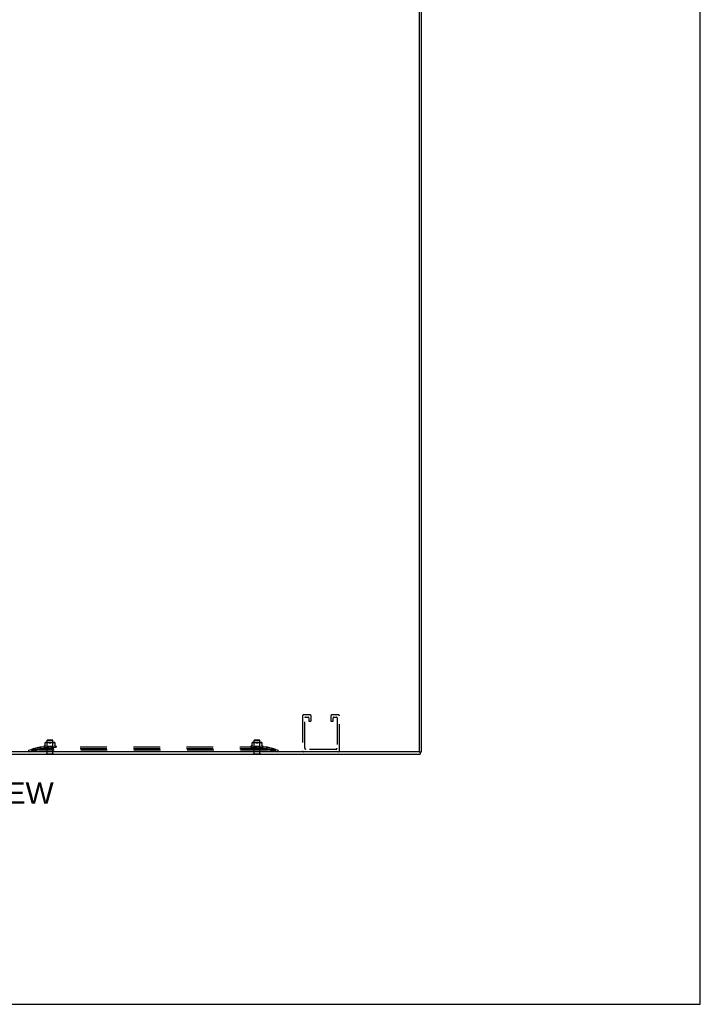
# Model space of a CAD drawing. Header units: inches. Extents: x 0 to 213, y 0 to 138.
# Tile 46 of 50: x 183 to 213, y 0 to 43. Entities that reach past the tile are written whole.
import ezdxf

# ---------------------------------------------------------------- set-up
doc = ezdxf.new("R2010")
doc.units = ezdxf.units.IN
doc.header["$LTSCALE"] = 11.736377
doc.header["$MEASUREMENT"] = 0
doc.linetypes.add('HIDDEN', pattern=[0.2, 0.1, -0.1])
doc.layers.get('0').update_dxf_attribs({"linetype": 'CONTINUOUS'})
doc.layers.add('DEFAULT_2', color=8, linetype='HIDDEN')
doc.layers.add('DIMENSIONS', color=7, linetype='CONTINUOUS')
doc.styles.get("Standard").update_dxf_attribs({"font": 'arial.ttf'})

msp = doc.modelspace()

# ---------------------------------------------------------------- linework, layer by layer
at = {"color": 7, "linetype": 'Continuous'}
for p, q in [((213.389, 0), (213.389, 138.075)), ((184.552, 11.028), (184.552, 11.032)), ((184.552, 11.028), (184.889, 11.028)), ((184.889, 11.028), (184.889, 11.032)), ((193.677, 11.028), (193.677, 11.032)), ((193.677, 11.028), (194.014, 11.028)), ((194.014, 11.028), (194.014, 11.032)), ((199.925, 11.028), (199.925, 11.032)), ((199.925, 11.028), (200.262, 11.028)), ((200.262, 11.028), (200.262, 11.032)), ((200.99, 11.136), (201.094, 11.136)), ((201.042, 11.136), (201.042, 11.032)), ((0, 0), (213.389, 0))]:
    msp.add_line(p, q, dxfattribs=at)
at = {"color": 3, "linetype": 'Continuous'}
for p, q in [((200.99, 81.779), (200.99, 11.151)), ((201.094, 11.136), (201.094, 81.794)), ((153.902, 11.032), (201.042, 11.032)), ((200.975, 11.136), (153.969, 11.136))]:
    msp.add_line(p, q, dxfattribs=at)
msp.add_arc((200.975, 11.151), 0.015, 270, 360, dxfattribs=at)
at = {"layer": 'DEFAULT_2', "color": 8, "linetype": 'HIDDEN'}
for p, q in [((195.852, 12.715), (195.852, 11.182)), ((196.181, 12.761), (195.898, 12.761)), ((195.956, 11.286), (195.956, 12.634)), ((195.979, 12.657), (196.1, 12.657)), ((196.123, 12.634), (196.123, 12.503)), ((196.227, 12.503), (196.227, 12.715)), ((197.102, 12.715), (197.102, 12.503)), ((197.431, 12.761), (197.148, 12.761)), ((197.206, 12.503), (197.206, 12.634)), ((197.229, 12.657), (197.35, 12.657)), ((197.373, 12.634), (197.373, 11.286)), ((197.477, 11.182), (197.477, 12.715)), ((196.146, 12.48), (196.204, 12.48)), ((197.125, 12.48), (197.183, 12.48)), ((183.783, 11.212), (184.263, 11.336)), ((184.274, 11.338), (183.915, 11.251)), ((184.263, 11.336), (184.283, 11.26)), ((184.303, 11.343), (184.274, 11.338)), ((184.274, 11.338), (184.274, 11.263)), ((184.303, 11.343), (184.283, 11.336)), ((184.283, 11.336), (184.283, 11.26)), ((184.303, 11.343), (184.303, 11.263)), ((194.263, 11.341), (184.303, 11.341)), ((184.439, 11.358), (184.439, 11.357)), ((184.443, 11.345), (184.443, 11.345)), ((184.492, 11.389), (184.45, 11.373)), ((184.579, 11.342), (184.452, 11.344)), ((184.466, 11.344), (184.465, 11.344)), ((184.587, 11.342), (184.466, 11.344)), ((184.587, 11.342), (184.468, 11.344)), ((184.599, 11.342), (184.489, 11.344)), ((184.489, 11.344), (184.489, 11.344)), ((184.489, 11.344), (184.489, 11.344)), ((184.489, 11.344), (184.494, 11.343)), ((184.493, 11.344), (184.492, 11.344)), ((184.6, 11.342), (184.493, 11.344)), ((184.512, 11.408), (184.512, 11.538)), ((184.616, 11.342), (184.521, 11.344)), ((184.521, 11.344), (184.521, 11.344)), ((184.617, 11.342), (184.525, 11.344)), ((184.535, 11.526), (184.526, 11.522)), ((184.531, 11.342), (184.539, 11.342)), ((184.544, 11.529), (184.535, 11.526)), ((184.539, 11.342), (184.545, 11.341)), ((184.9, 11.543), (184.541, 11.543)), ((184.553, 11.531), (184.544, 11.529)), ((184.563, 11.533), (184.553, 11.531)), ((184.637, 11.342), (184.56, 11.344)), ((184.56, 11.344), (184.56, 11.344)), ((184.572, 11.535), (184.563, 11.533)), ((184.637, 11.342), (184.565, 11.344)), ((184.581, 11.536), (184.572, 11.535)), ((184.595, 11.523), (184.575, 11.543)), ((184.576, 11.342), (184.587, 11.341)), ((184.576, 11.341), (184.577, 11.342)), ((184.577, 11.342), (184.595, 11.36)), ((184.577, 11.342), (184.577, 11.342)), ((184.579, 11.342), (184.579, 11.342)), ((184.579, 11.342), (184.579, 11.342)), ((184.58, 11.341), (184.58, 11.263)), ((184.59, 11.537), (184.581, 11.536)), ((184.583, 11.341), (184.587, 11.342)), ((184.587, 11.342), (184.587, 11.342)), ((184.587, 11.342), (184.587, 11.342)), ((184.59, 11.341), (184.587, 11.342)), ((184.599, 11.537), (184.59, 11.537)), ((184.594, 11.341), (184.599, 11.342)), ((184.845, 11.523), (184.595, 11.523)), ((184.595, 11.36), (184.595, 11.523)), ((184.845, 11.36), (184.595, 11.36)), ((184.606, 11.653), (184.596, 11.643)), ((184.844, 11.643), (184.596, 11.643)), ((184.596, 11.046), (184.596, 11.643)), ((184.607, 11.537), (184.599, 11.537)), ((184.6, 11.342), (184.599, 11.342)), ((184.599, 11.342), (184.6, 11.342)), ((184.604, 11.341), (184.6, 11.342)), ((184.66, 11.342), (184.604, 11.344)), ((184.604, 11.344), (184.604, 11.344)), ((184.604, 11.344), (184.633, 11.341)), ((184.606, 11.653), (184.834, 11.653)), ((184.616, 11.538), (184.607, 11.537)), ((184.661, 11.342), (184.61, 11.344)), ((184.61, 11.341), (184.616, 11.342)), ((184.624, 11.537), (184.616, 11.538)), ((184.617, 11.342), (184.616, 11.342)), ((184.616, 11.342), (184.616, 11.342)), ((184.622, 11.341), (184.616, 11.342)), ((184.633, 11.537), (184.624, 11.537)), ((184.629, 11.341), (184.637, 11.342)), ((184.642, 11.537), (184.633, 11.537)), ((184.637, 11.342), (184.637, 11.342)), ((184.637, 11.342), (184.637, 11.342)), ((184.644, 11.341), (184.637, 11.342)), ((184.651, 11.536), (184.641, 11.537)), ((184.66, 11.535), (184.651, 11.536)), ((184.652, 11.341), (184.66, 11.342)), ((184.686, 11.342), (184.653, 11.344)), ((184.653, 11.344), (184.653, 11.344)), ((184.653, 11.344), (184.683, 11.341)), ((184.687, 11.342), (184.659, 11.344)), ((184.669, 11.533), (184.66, 11.535)), ((184.661, 11.342), (184.66, 11.342)), ((184.66, 11.342), (184.661, 11.342)), ((184.669, 11.341), (184.661, 11.342)), ((184.679, 11.531), (184.669, 11.533)), ((184.677, 11.341), (184.686, 11.342)), ((184.688, 11.529), (184.679, 11.531)), ((184.687, 11.342), (184.686, 11.342)), ((184.686, 11.342), (184.687, 11.342)), ((184.695, 11.341), (184.687, 11.342)), ((184.697, 11.526), (184.706, 11.522)), ((184.704, 11.341), (184.713, 11.342)), ((184.715, 11.342), (184.714, 11.343)), ((184.722, 11.341), (184.714, 11.342)), ((184.715, 11.342), (184.715, 11.342)), ((184.715, 11.342), (184.715, 11.342)), ((184.717, 11.341), (184.716, 11.341)), ((184.761, 11.344), (184.732, 11.341)), ((184.743, 11.526), (184.735, 11.522)), ((184.75, 11.341), (184.741, 11.342)), ((184.752, 11.529), (184.743, 11.526)), ((184.755, 11.344), (184.747, 11.343)), ((184.761, 11.531), (184.752, 11.529)), ((184.759, 11.341), (184.767, 11.342)), ((184.771, 11.533), (184.761, 11.531)), ((184.806, 11.344), (184.767, 11.342)), ((184.812, 11.344), (184.767, 11.342)), ((184.767, 11.342), (184.767, 11.342)), ((184.767, 11.342), (184.767, 11.342)), ((184.776, 11.341), (184.767, 11.342)), ((184.78, 11.535), (184.771, 11.533)), ((184.79, 11.536), (184.78, 11.535)), ((184.812, 11.344), (184.782, 11.341)), ((184.784, 11.341), (184.792, 11.342)), ((184.799, 11.537), (184.789, 11.536)), ((184.854, 11.344), (184.791, 11.342)), ((184.791, 11.342), (184.792, 11.342)), ((184.859, 11.344), (184.792, 11.342)), ((184.792, 11.342), (184.792, 11.342)), ((184.792, 11.342), (184.792, 11.342)), ((184.8, 11.341), (184.792, 11.342)), ((184.808, 11.537), (184.799, 11.537)), ((184.816, 11.537), (184.807, 11.537)), ((184.807, 11.341), (184.814, 11.342)), ((184.812, 11.344), (184.812, 11.344)), ((184.896, 11.344), (184.814, 11.342)), ((184.901, 11.344), (184.814, 11.342)), ((184.814, 11.342), (184.814, 11.342)), ((184.814, 11.342), (184.814, 11.342)), ((184.821, 11.341), (184.814, 11.342)), ((184.825, 11.538), (184.816, 11.537)), ((184.833, 11.537), (184.824, 11.538)), ((184.828, 11.341), (184.833, 11.342)), ((184.831, 11.341), (184.842, 11.342)), ((184.841, 11.537), (184.833, 11.537)), ((184.932, 11.344), (184.833, 11.342)), ((184.936, 11.344), (184.833, 11.342)), ((184.833, 11.342), (184.833, 11.342)), ((184.833, 11.342), (184.833, 11.342)), ((184.839, 11.341), (184.833, 11.342)), ((184.834, 11.653), (184.844, 11.643)), ((184.85, 11.537), (184.841, 11.537)), ((184.842, 11.342), (184.859, 11.344)), ((184.844, 11.046), (184.844, 11.643)), ((184.844, 11.341), (184.848, 11.342)), ((184.845, 11.523), (184.865, 11.543)), ((184.845, 11.36), (184.845, 11.523)), ((184.864, 11.341), (184.845, 11.36)), ((184.961, 11.344), (184.847, 11.342)), ((184.847, 11.342), (184.848, 11.342)), ((184.964, 11.344), (184.848, 11.342)), ((184.848, 11.342), (184.848, 11.342)), ((184.852, 11.341), (184.848, 11.342)), ((184.859, 11.536), (184.85, 11.537)), ((184.981, 11.344), (184.858, 11.342)), ((184.983, 11.344), (184.858, 11.342)), ((184.858, 11.342), (184.858, 11.342)), ((184.858, 11.342), (184.858, 11.342)), ((184.861, 11.341), (184.858, 11.342)), ((184.868, 11.535), (184.859, 11.536)), ((184.859, 11.344), (184.859, 11.344)), ((184.861, 11.341), (184.861, 11.263)), ((184.992, 11.344), (184.863, 11.342)), ((184.863, 11.342), (184.863, 11.342)), ((184.863, 11.342), (184.863, 11.342)), ((184.878, 11.533), (184.868, 11.535)), ((184.875, 11.341), (184.881, 11.342)), ((184.887, 11.531), (184.878, 11.533)), ((184.881, 11.342), (184.889, 11.342)), ((184.897, 11.529), (184.887, 11.531)), ((184.889, 11.342), (184.901, 11.344)), ((184.905, 11.526), (184.897, 11.529)), ((184.901, 11.344), (184.901, 11.344)), ((184.905, 11.526), (184.914, 11.522)), ((184.923, 11.342), (184.93, 11.343)), ((184.928, 11.538), (184.928, 11.408)), ((184.93, 11.343), (184.936, 11.344)), ((184.932, 11.344), (184.932, 11.344)), ((184.936, 11.344), (184.936, 11.344)), ((184.948, 11.389), (184.99, 11.373)), ((184.964, 11.344), (184.964, 11.344)), ((185.001, 11.358), (185.001, 11.357)), ((193.564, 11.358), (193.564, 11.357)), ((193.568, 11.345), (193.568, 11.345)), ((193.617, 11.389), (193.575, 11.373)), ((193.704, 11.342), (193.577, 11.344)), ((193.591, 11.344), (193.59, 11.344)), ((193.712, 11.342), (193.591, 11.344)), ((193.712, 11.342), (193.593, 11.344)), ((193.724, 11.342), (193.614, 11.344)), ((193.614, 11.344), (193.614, 11.344)), ((193.614, 11.344), (193.614, 11.344)), ((193.614, 11.344), (193.619, 11.343)), ((193.618, 11.344), (193.617, 11.344)), ((193.725, 11.342), (193.618, 11.344)), ((193.637, 11.408), (193.637, 11.538)), ((193.741, 11.342), (193.646, 11.344)), ((193.646, 11.344), (193.646, 11.344)), ((193.646, 11.344), (193.652, 11.343)), ((193.742, 11.342), (193.65, 11.344)), ((193.66, 11.526), (193.651, 11.522)), ((193.652, 11.343), (193.66, 11.342)), ((193.669, 11.529), (193.66, 11.526)), ((193.66, 11.342), (193.668, 11.341)), ((194.025, 11.543), (193.666, 11.543)), ((193.668, 11.341), (193.67, 11.341)), ((193.678, 11.531), (193.669, 11.529)), ((193.688, 11.533), (193.678, 11.531)), ((193.762, 11.342), (193.685, 11.344)), ((193.685, 11.344), (193.685, 11.344)), ((193.697, 11.535), (193.688, 11.533)), ((193.762, 11.342), (193.69, 11.344)), ((193.706, 11.536), (193.697, 11.535)), ((193.72, 11.523), (193.7, 11.543)), ((193.701, 11.342), (193.712, 11.341)), ((193.701, 11.341), (193.702, 11.342)), ((193.702, 11.342), (193.72, 11.36)), ((193.702, 11.342), (193.702, 11.342)), ((193.704, 11.342), (193.704, 11.342)), ((193.704, 11.342), (193.704, 11.342)), ((193.705, 11.341), (193.705, 11.263)), ((193.715, 11.537), (193.706, 11.536)), ((193.708, 11.341), (193.712, 11.342)), ((193.712, 11.342), (193.712, 11.342)), ((193.712, 11.342), (193.712, 11.342)), ((193.715, 11.341), (193.712, 11.342)), ((193.724, 11.537), (193.715, 11.537)), ((193.719, 11.341), (193.724, 11.342)), ((193.97, 11.523), (193.72, 11.523)), ((193.72, 11.36), (193.72, 11.523)), ((193.97, 11.36), (193.72, 11.36)), ((193.731, 11.653), (193.721, 11.643)), ((193.969, 11.643), (193.721, 11.643)), ((193.721, 11.046), (193.721, 11.643)), ((193.732, 11.537), (193.724, 11.537)), ((193.725, 11.342), (193.724, 11.342)), ((193.724, 11.342), (193.725, 11.342)), ((193.729, 11.341), (193.725, 11.342)), ((193.785, 11.342), (193.729, 11.344)), ((193.729, 11.344), (193.729, 11.344)), ((193.729, 11.344), (193.758, 11.341)), ((193.731, 11.653), (193.959, 11.653)), ((193.741, 11.538), (193.732, 11.537)), ((193.786, 11.342), (193.735, 11.344)), ((193.735, 11.341), (193.741, 11.342)), ((193.749, 11.537), (193.741, 11.538)), ((193.742, 11.342), (193.741, 11.342)), ((193.741, 11.342), (193.741, 11.342)), ((193.747, 11.341), (193.741, 11.342)), ((193.758, 11.537), (193.749, 11.537)), ((193.754, 11.341), (193.762, 11.342)), ((193.767, 11.537), (193.758, 11.537)), ((193.762, 11.342), (193.762, 11.342)), ((193.762, 11.342), (193.762, 11.342)), ((193.769, 11.341), (193.762, 11.342)), ((193.776, 11.536), (193.766, 11.537)), ((193.785, 11.535), (193.776, 11.536)), ((193.777, 11.341), (193.785, 11.342)), ((193.811, 11.342), (193.778, 11.344)), ((193.778, 11.344), (193.778, 11.344)), ((193.778, 11.344), (193.808, 11.341)), ((193.812, 11.342), (193.784, 11.344)), ((193.794, 11.533), (193.785, 11.535)), ((193.786, 11.342), (193.785, 11.342)), ((193.785, 11.342), (193.786, 11.342)), ((193.794, 11.341), (193.786, 11.342)), ((193.804, 11.531), (193.794, 11.533)), ((193.802, 11.341), (193.811, 11.342)), ((193.813, 11.529), (193.804, 11.531)), ((193.812, 11.342), (193.811, 11.342)), ((193.811, 11.342), (193.812, 11.342)), ((193.82, 11.341), (193.812, 11.342)), ((193.822, 11.526), (193.831, 11.522)), ((193.829, 11.341), (193.838, 11.342)), ((193.84, 11.342), (193.839, 11.343)), ((193.847, 11.341), (193.839, 11.342)), ((193.84, 11.342), (193.84, 11.342)), ((193.84, 11.342), (193.84, 11.342)), ((193.842, 11.341), (193.841, 11.341)), ((193.886, 11.344), (193.857, 11.341)), ((193.868, 11.526), (193.86, 11.522)), ((193.875, 11.341), (193.866, 11.342)), ((193.877, 11.529), (193.868, 11.526)), ((193.88, 11.344), (193.872, 11.343)), ((193.886, 11.531), (193.877, 11.529)), ((193.884, 11.341), (193.892, 11.342)), ((193.896, 11.533), (193.886, 11.531)), ((193.931, 11.344), (193.892, 11.342)), ((193.937, 11.344), (193.892, 11.342)), ((193.892, 11.342), (193.892, 11.342)), ((193.892, 11.342), (193.892, 11.342)), ((193.901, 11.341), (193.892, 11.342)), ((193.905, 11.535), (193.896, 11.533)), ((193.915, 11.536), (193.905, 11.535)), ((193.937, 11.344), (193.907, 11.341)), ((193.909, 11.341), (193.917, 11.342)), ((193.924, 11.537), (193.914, 11.536)), ((193.979, 11.344), (193.916, 11.342)), ((193.916, 11.342), (193.917, 11.342)), ((193.984, 11.344), (193.917, 11.342)), ((193.917, 11.342), (193.917, 11.342)), ((193.917, 11.342), (193.917, 11.342)), ((193.925, 11.341), (193.917, 11.342)), ((193.933, 11.537), (193.924, 11.537)), ((193.941, 11.537), (193.932, 11.537)), ((193.932, 11.341), (193.939, 11.342)), ((193.937, 11.344), (193.937, 11.344)), ((194.021, 11.344), (193.939, 11.342)), ((194.026, 11.344), (193.939, 11.342)), ((193.939, 11.342), (193.939, 11.342)), ((193.939, 11.342), (193.939, 11.342)), ((193.946, 11.341), (193.939, 11.342)), ((193.95, 11.538), (193.941, 11.537)), ((193.958, 11.537), (193.949, 11.538)), ((193.953, 11.341), (193.958, 11.342)), ((193.956, 11.341), (193.967, 11.342)), ((193.966, 11.537), (193.958, 11.537)), ((194.057, 11.344), (193.958, 11.342)), ((194.061, 11.344), (193.958, 11.342)), ((193.958, 11.342), (193.958, 11.342)), ((193.958, 11.342), (193.958, 11.342)), ((193.964, 11.341), (193.958, 11.342)), ((193.959, 11.653), (193.969, 11.643)), ((193.975, 11.537), (193.966, 11.537)), ((193.967, 11.342), (193.984, 11.344)), ((193.969, 11.046), (193.969, 11.643)), ((193.969, 11.341), (193.973, 11.342)), ((193.97, 11.523), (193.99, 11.543)), ((193.97, 11.36), (193.97, 11.523)), ((193.989, 11.341), (193.97, 11.36)), ((194.086, 11.344), (193.972, 11.342)), ((193.972, 11.342), (193.973, 11.342)), ((194.089, 11.344), (193.973, 11.342)), ((193.973, 11.342), (193.973, 11.342)), ((193.977, 11.341), (193.973, 11.342)), ((193.984, 11.536), (193.975, 11.537)), ((194.106, 11.344), (193.983, 11.342)), ((194.108, 11.344), (193.983, 11.342)), ((193.983, 11.342), (193.983, 11.342)), ((193.983, 11.342), (193.983, 11.342)), ((193.986, 11.341), (193.983, 11.342)), ((193.993, 11.535), (193.984, 11.536)), ((193.984, 11.344), (193.984, 11.344)), ((193.986, 11.341), (193.986, 11.263)), ((194.117, 11.344), (193.988, 11.342)), ((193.988, 11.342), (193.988, 11.342)), ((193.988, 11.342), (193.988, 11.342)), ((194.003, 11.533), (193.993, 11.535)), ((194, 11.341), (194.006, 11.342)), ((194.012, 11.531), (194.003, 11.533)), ((194.006, 11.342), (194.014, 11.342)), ((194.022, 11.529), (194.012, 11.531)), ((194.014, 11.342), (194.026, 11.344)), ((194.03, 11.526), (194.022, 11.529)), ((194.026, 11.344), (194.026, 11.344)), ((194.03, 11.526), (194.039, 11.522)), ((194.048, 11.342), (194.055, 11.343)), ((194.051, 11.519), (194.052, 11.519)), ((194.053, 11.538), (194.053, 11.408)), ((194.055, 11.343), (194.061, 11.344)), ((194.057, 11.344), (194.057, 11.344)), ((194.061, 11.344), (194.061, 11.344)), ((194.073, 11.389), (194.115, 11.373)), ((194.089, 11.344), (194.089, 11.344)), ((194.126, 11.358), (194.126, 11.357)), ((194.291, 11.338), (194.263, 11.343)), ((194.283, 11.336), (194.263, 11.343)), ((194.263, 11.343), (194.263, 11.263)), ((194.283, 11.336), (194.283, 11.26)), ((194.302, 11.336), (194.283, 11.26)), ((194.65, 11.251), (194.291, 11.338)), ((194.291, 11.338), (194.291, 11.263)), ((194.302, 11.336), (194.783, 11.212)), ((183.802, 11.136), (183.783, 11.212)), ((183.802, 11.136), (184.283, 11.26)), ((184.274, 11.263), (183.915, 11.176)), ((183.915, 11.251), (183.915, 11.176)), ((183.915, 11.246), (183.935, 11.171)), ((184.303, 11.268), (184.274, 11.263)), ((194.287, 11.212), (184.278, 11.212)), ((194.287, 11.136), (184.278, 11.136)), ((184.303, 11.268), (184.283, 11.26)), ((194.263, 11.263), (184.303, 11.263)), ((184.552, 11.046), (184.889, 11.046)), ((184.552, 11.032), (184.552, 11.046)), ((184.889, 11.032), (184.889, 11.046)), ((193.677, 11.046), (194.014, 11.046)), ((193.677, 11.032), (193.677, 11.046)), ((194.014, 11.032), (194.014, 11.046)), ((194.291, 11.263), (194.263, 11.268)), ((194.283, 11.26), (194.263, 11.268)), ((194.283, 11.26), (194.763, 11.136)), ((194.65, 11.176), (194.291, 11.263)), ((194.65, 11.246), (194.631, 11.171)), ((194.65, 11.251), (194.65, 11.176)), ((194.763, 11.136), (194.783, 11.212)), ((197.327, 11.24), (196.002, 11.24))]:
    msp.add_line(p, q, dxfattribs=at)
for points in [[(184.303, 11.341), (184.299, 11.341), (184.296, 11.34), (184.293, 11.34), (184.289, 11.339), (184.286, 11.338), (184.283, 11.336)], [(184.577, 11.342), (184.447, 11.344), (184.447, 11.344), (184.447, 11.344), (184.446, 11.344), (184.446, 11.344), (184.446, 11.344), (184.445, 11.344), (184.445, 11.344), (184.445, 11.344), (184.444, 11.345), (184.444, 11.345), (184.444, 11.345), (184.444, 11.345), (184.444, 11.345), (184.443, 11.345), (184.443, 11.345), (184.443, 11.345)], [(184.443, 11.345), (184.444, 11.345), (184.445, 11.344), (184.446, 11.343), (184.447, 11.342), (184.449, 11.342), (184.45, 11.341), (184.452, 11.341)], [(184.443, 11.345), (184.444, 11.345), (184.444, 11.345)], [(184.444, 11.345), (184.444, 11.345), (184.444, 11.345), (184.444, 11.345), (184.444, 11.344), (184.444, 11.344), (184.445, 11.344), (184.445, 11.344), (184.445, 11.344), (184.445, 11.344), (184.446, 11.343), (184.446, 11.343), (184.446, 11.343), (184.446, 11.343), (184.447, 11.343), (184.447, 11.343), (184.447, 11.342), (184.447, 11.342), (184.448, 11.342), (184.448, 11.342), (184.448, 11.342), (184.449, 11.342), (184.449, 11.341), (184.449, 11.341), (184.45, 11.341), (184.45, 11.341)], [(184.452, 11.344), (184.451, 11.344), (184.451, 11.344), (184.45, 11.344), (184.45, 11.344)], [(184.45, 11.344), (184.451, 11.344), (184.453, 11.343), (184.455, 11.343), (184.456, 11.342), (184.458, 11.342), (184.46, 11.341), (184.462, 11.341)], [(184.453, 11.344), (184.453, 11.344), (184.452, 11.344), (184.452, 11.344), (184.451, 11.344), (184.451, 11.344), (184.451, 11.344)], [(184.451, 11.344), (184.451, 11.344), (184.451, 11.344), (184.451, 11.344), (184.451, 11.344), (184.452, 11.343)], [(184.452, 11.343), (184.453, 11.343), (184.453, 11.343), (184.454, 11.342), (184.454, 11.342), (184.455, 11.342), (184.456, 11.342), (184.456, 11.341), (184.457, 11.341)], [(184.465, 11.344), (184.467, 11.343), (184.469, 11.343), (184.472, 11.343), (184.474, 11.342), (184.477, 11.342), (184.479, 11.341), (184.481, 11.341)], [(184.468, 11.344), (184.468, 11.344), (184.468, 11.344), (184.467, 11.344)], [(184.467, 11.344), (184.467, 11.344), (184.467, 11.344), (184.467, 11.344), (184.468, 11.344), (184.468, 11.344), (184.468, 11.343), (184.469, 11.343)], [(184.469, 11.343), (184.47, 11.342), (184.471, 11.342), (184.471, 11.342), (184.472, 11.342), (184.473, 11.341), (184.473, 11.341)], [(184.492, 11.344), (184.492, 11.344), (184.493, 11.344), (184.493, 11.343), (184.493, 11.343), (184.494, 11.343), (184.494, 11.343), (184.495, 11.342), (184.496, 11.342), (184.497, 11.342), (184.498, 11.341), (184.498, 11.341), (184.499, 11.341)], [(184.512, 11.416), (184.512, 11.412), (184.511, 11.409), (184.51, 11.405), (184.508, 11.402), (184.506, 11.399), (184.504, 11.396), (184.501, 11.393), (184.498, 11.391), (184.494, 11.39), (184.493, 11.389)], [(184.494, 11.343), (184.498, 11.342), (184.501, 11.342), (184.504, 11.342), (184.507, 11.341), (184.509, 11.341)], [(184.526, 11.522), (184.524, 11.521), (184.521, 11.52), (184.519, 11.519), (184.517, 11.519), (184.516, 11.519), (184.514, 11.519), (184.513, 11.519), (184.512, 11.52), (184.512, 11.521), (184.512, 11.522)], [(184.521, 11.344), (184.524, 11.343), (184.531, 11.342)], [(184.525, 11.344), (184.525, 11.344), (184.525, 11.344), (184.526, 11.344), (184.526, 11.343), (184.527, 11.343), (184.527, 11.343), (184.528, 11.343), (184.53, 11.342)], [(184.53, 11.342), (184.53, 11.342), (184.531, 11.341), (184.532, 11.341)], [(184.56, 11.344), (184.563, 11.343), (184.576, 11.342)], [(184.565, 11.344), (184.565, 11.344), (184.565, 11.344), (184.566, 11.343), (184.567, 11.343), (184.567, 11.343), (184.568, 11.343)], [(184.568, 11.343), (184.57, 11.342), (184.571, 11.341), (184.571, 11.341), (184.572, 11.341)], [(184.576, 11.341), (184.576, 11.341), (184.576, 11.341), (184.576, 11.342), (184.577, 11.342)], [(184.577, 11.341), (184.578, 11.341), (184.578, 11.341), (184.579, 11.342), (184.579, 11.342)], [(184.578, 11.341), (184.578, 11.341), (184.579, 11.342), (184.579, 11.342), (184.579, 11.342), (184.579, 11.342), (184.579, 11.342)], [(184.58, 11.341), (184.58, 11.341), (184.58, 11.341), (184.58, 11.342), (184.579, 11.342)], [(184.579, 11.341), (184.579, 11.341), (184.579, 11.342), (184.579, 11.342), (184.579, 11.342), (184.579, 11.342)], [(184.585, 11.341), (184.585, 11.341), (184.586, 11.342), (184.586, 11.342), (184.587, 11.342), (184.587, 11.342), (184.587, 11.342)], [(184.587, 11.341), (184.587, 11.341), (184.587, 11.342), (184.587, 11.342), (184.587, 11.342), (184.587, 11.342)], [(184.597, 11.341), (184.598, 11.341), (184.598, 11.342), (184.598, 11.342), (184.599, 11.342), (184.599, 11.342), (184.599, 11.342)], [(184.601, 11.341), (184.601, 11.341), (184.6, 11.342), (184.6, 11.342), (184.6, 11.342), (184.6, 11.342)], [(184.61, 11.344), (184.61, 11.344), (184.611, 11.344), (184.611, 11.343), (184.612, 11.343), (184.613, 11.343), (184.613, 11.343), (184.614, 11.342)], [(184.613, 11.341), (184.614, 11.341), (184.615, 11.342), (184.615, 11.342), (184.616, 11.342), (184.616, 11.342), (184.616, 11.342)], [(184.614, 11.342), (184.615, 11.342), (184.616, 11.341), (184.617, 11.341)], [(184.618, 11.341), (184.618, 11.341), (184.618, 11.342), (184.617, 11.342), (184.617, 11.342), (184.617, 11.342)], [(184.634, 11.341), (184.634, 11.341), (184.635, 11.342), (184.636, 11.342), (184.636, 11.342), (184.637, 11.342), (184.637, 11.342)], [(184.639, 11.341), (184.639, 11.341), (184.639, 11.342), (184.638, 11.342), (184.638, 11.342), (184.637, 11.342)], [(184.657, 11.341), (184.658, 11.341), (184.658, 11.342), (184.659, 11.342), (184.66, 11.342), (184.66, 11.342), (184.66, 11.342)], [(184.659, 11.344), (184.659, 11.344), (184.66, 11.344), (184.661, 11.343), (184.661, 11.343), (184.662, 11.343), (184.663, 11.343), (184.663, 11.342), (184.664, 11.342), (184.665, 11.341)], [(184.663, 11.341), (184.663, 11.341), (184.662, 11.342), (184.662, 11.342), (184.661, 11.342), (184.661, 11.342)], [(184.665, 11.341), (184.665, 11.341), (184.665, 11.341)], [(184.683, 11.341), (184.683, 11.341), (184.684, 11.342), (184.685, 11.342), (184.685, 11.342), (184.686, 11.342), (184.686, 11.342)], [(184.689, 11.341), (184.689, 11.341), (184.688, 11.342), (184.688, 11.342), (184.687, 11.342), (184.687, 11.342)], [(184.706, 11.522), (184.697, 11.526), (184.688, 11.529)], [(184.711, 11.52), (184.709, 11.521), (184.707, 11.521), (184.706, 11.522)], [(184.706, 11.522), (184.708, 11.521), (184.71, 11.52), (184.713, 11.52), (184.715, 11.519), (184.718, 11.519), (184.72, 11.519)], [(184.714, 11.343), (184.713, 11.343), (184.713, 11.343), (184.713, 11.343), (184.712, 11.343), (184.712, 11.344), (184.711, 11.344), (184.71, 11.344), (184.71, 11.344)], [(184.71, 11.341), (184.71, 11.341), (184.711, 11.342), (184.712, 11.342), (184.712, 11.342), (184.713, 11.342), (184.714, 11.342)], [(184.72, 11.519), (184.718, 11.519), (184.716, 11.519), (184.714, 11.519), (184.712, 11.52)], [(184.716, 11.341), (184.716, 11.341), (184.715, 11.342), (184.715, 11.342), (184.714, 11.342), (184.714, 11.342), (184.713, 11.342)], [(184.716, 11.341), (184.716, 11.341), (184.715, 11.342), (184.715, 11.342), (184.715, 11.342), (184.714, 11.342), (184.714, 11.343)], [(184.714, 11.343), (184.714, 11.343), (184.714, 11.342), (184.714, 11.342), (184.714, 11.342), (184.714, 11.342), (184.714, 11.342), (184.714, 11.342), (184.715, 11.342), (184.715, 11.342), (184.715, 11.342), (184.715, 11.342)], [(184.715, 11.342), (184.715, 11.342), (184.715, 11.342), (184.715, 11.341), (184.715, 11.341), (184.715, 11.341), (184.716, 11.341), (184.716, 11.341)], [(184.72, 11.519), (184.722, 11.519), (184.725, 11.519), (184.727, 11.52), (184.73, 11.52), (184.732, 11.521), (184.735, 11.522)], [(184.728, 11.52), (184.726, 11.519), (184.725, 11.519), (184.723, 11.519), (184.722, 11.519), (184.72, 11.519)], [(184.735, 11.522), (184.733, 11.522), (184.732, 11.521), (184.731, 11.52), (184.729, 11.52)], [(184.737, 11.341), (184.738, 11.341), (184.738, 11.342), (184.739, 11.342), (184.74, 11.342)], [(184.747, 11.343), (184.742, 11.342), (184.74, 11.342)], [(184.74, 11.342), (184.74, 11.342), (184.741, 11.342)], [(184.744, 11.341), (184.743, 11.341), (184.743, 11.342), (184.742, 11.342), (184.741, 11.342), (184.741, 11.342), (184.74, 11.342)], [(184.75, 11.341), (184.75, 11.341), (184.75, 11.341), (184.751, 11.342), (184.751, 11.342), (184.751, 11.342), (184.752, 11.342), (184.752, 11.343), (184.753, 11.343), (184.753, 11.343), (184.754, 11.343), (184.755, 11.344), (184.755, 11.344)], [(184.764, 11.341), (184.765, 11.341), (184.765, 11.342), (184.766, 11.342), (184.766, 11.342), (184.767, 11.342)], [(184.77, 11.341), (184.77, 11.341), (184.769, 11.342), (184.769, 11.342), (184.768, 11.342), (184.767, 11.342), (184.767, 11.342)], [(184.789, 11.341), (184.79, 11.341), (184.79, 11.341), (184.79, 11.342), (184.791, 11.342), (184.791, 11.342), (184.791, 11.342)], [(184.795, 11.341), (184.794, 11.341), (184.794, 11.342), (184.793, 11.342), (184.793, 11.342), (184.792, 11.342), (184.792, 11.342)], [(184.799, 11.341), (184.8, 11.341), (184.8, 11.341), (184.801, 11.342), (184.801, 11.342), (184.802, 11.342), (184.803, 11.343), (184.803, 11.343), (184.804, 11.343), (184.805, 11.343), (184.805, 11.344), (184.806, 11.344)], [(184.812, 11.341), (184.812, 11.341), (184.813, 11.342), (184.813, 11.342), (184.813, 11.342), (184.814, 11.342)], [(184.817, 11.341), (184.816, 11.341), (184.816, 11.342), (184.815, 11.342), (184.815, 11.342), (184.814, 11.342), (184.814, 11.342)], [(184.831, 11.341), (184.832, 11.341), (184.832, 11.342), (184.832, 11.342), (184.832, 11.342), (184.833, 11.342)], [(184.836, 11.341), (184.835, 11.341), (184.834, 11.342), (184.834, 11.342), (184.833, 11.342), (184.833, 11.342), (184.833, 11.342)], [(184.847, 11.341), (184.847, 11.341), (184.847, 11.342), (184.847, 11.342), (184.847, 11.342), (184.847, 11.342)], [(184.847, 11.341), (184.847, 11.341), (184.848, 11.342)], [(184.848, 11.342), (184.85, 11.342), (184.85, 11.343), (184.851, 11.343), (184.852, 11.343), (184.852, 11.343), (184.853, 11.344), (184.853, 11.344), (184.854, 11.344)], [(184.85, 11.341), (184.849, 11.341), (184.849, 11.342), (184.848, 11.342), (184.848, 11.342), (184.848, 11.342), (184.848, 11.342)], [(184.856, 11.341), (184.856, 11.341), (184.857, 11.341), (184.857, 11.342), (184.858, 11.342)], [(184.858, 11.341), (184.857, 11.341), (184.857, 11.342), (184.857, 11.342), (184.858, 11.342), (184.858, 11.342)], [(184.859, 11.341), (184.859, 11.341), (184.859, 11.342), (184.858, 11.342), (184.858, 11.342), (184.858, 11.342), (184.858, 11.342)], [(184.864, 11.341), (184.864, 11.341), (184.864, 11.341), (184.863, 11.342), (184.863, 11.342)], [(184.864, 11.341), (184.864, 11.341), (184.863, 11.342), (184.863, 11.342), (184.863, 11.342), (184.863, 11.342), (184.863, 11.342)], [(184.863, 11.341), (184.863, 11.341), (184.863, 11.342), (184.863, 11.342), (184.863, 11.342), (184.863, 11.342), (184.863, 11.342)], [(184.863, 11.341), (184.863, 11.341), (184.863, 11.341), (184.863, 11.342), (184.863, 11.342)], [(184.889, 11.341), (184.89, 11.341), (184.891, 11.342), (184.891, 11.342), (184.893, 11.343)], [(184.893, 11.343), (184.893, 11.343), (184.894, 11.343), (184.895, 11.343), (184.895, 11.343), (184.896, 11.344), (184.896, 11.344), (184.896, 11.344)], [(184.928, 11.522), (184.928, 11.521), (184.928, 11.52), (184.927, 11.519), (184.926, 11.519), (184.925, 11.519), (184.923, 11.519), (184.921, 11.519), (184.919, 11.52), (184.917, 11.521), (184.914, 11.522)], [(184.914, 11.341), (184.916, 11.341), (184.923, 11.342)], [(184.926, 11.341), (184.927, 11.341), (184.927, 11.342), (184.928, 11.342), (184.929, 11.342), (184.93, 11.343), (184.93, 11.343), (184.931, 11.343), (184.932, 11.343), (184.932, 11.344), (184.932, 11.344)], [(184.948, 11.389), (184.946, 11.39), (184.942, 11.391), (184.939, 11.393), (184.937, 11.396), (184.934, 11.399), (184.932, 11.402), (184.931, 11.405), (184.929, 11.409), (184.929, 11.412), (184.928, 11.416)], [(184.946, 11.341), (184.948, 11.341), (184.951, 11.342), (184.954, 11.342), (184.957, 11.342), (184.959, 11.343), (184.962, 11.343), (184.964, 11.344)], [(184.955, 11.341), (184.956, 11.341), (184.957, 11.342), (184.957, 11.342), (184.958, 11.342), (184.959, 11.343), (184.96, 11.343)], [(184.96, 11.343), (184.96, 11.343), (184.961, 11.344), (184.961, 11.344), (184.961, 11.344)], [(184.961, 11.344), (184.961, 11.344), (184.961, 11.344), (184.961, 11.344), (184.961, 11.344), (184.961, 11.344)], [(184.97, 11.341), (184.971, 11.341), (184.974, 11.342), (184.976, 11.342), (184.978, 11.343), (184.98, 11.343), (184.982, 11.343), (184.984, 11.344)], [(184.976, 11.341), (184.976, 11.341), (184.977, 11.341), (184.978, 11.342), (184.978, 11.342), (184.979, 11.342), (184.98, 11.342), (184.98, 11.343), (184.981, 11.343), (184.981, 11.344)], [(184.981, 11.344), (184.982, 11.344), (184.982, 11.344)], [(184.982, 11.344), (184.982, 11.344), (184.982, 11.344), (184.982, 11.344), (184.982, 11.344), (184.982, 11.344), (184.981, 11.344), (184.981, 11.344), (184.981, 11.344)], [(184.984, 11.344), (184.983, 11.344), (184.983, 11.344), (184.983, 11.344)], [(184.985, 11.341), (184.986, 11.341), (184.988, 11.342), (184.989, 11.342), (184.991, 11.343), (184.992, 11.343), (184.994, 11.344), (184.994, 11.344)], [(184.988, 11.341), (184.988, 11.341), (184.989, 11.341), (184.989, 11.342), (184.99, 11.342), (184.991, 11.342), (184.991, 11.343), (184.992, 11.343), (184.992, 11.343), (184.993, 11.343), (184.993, 11.344), (184.993, 11.344), (184.994, 11.344)], [(184.99, 11.341), (184.991, 11.341), (184.992, 11.342), (184.992, 11.342)], [(184.994, 11.344), (184.994, 11.344), (184.994, 11.344), (184.994, 11.344), (184.994, 11.344), (184.994, 11.344), (184.993, 11.344), (184.993, 11.344), (184.992, 11.344), (184.992, 11.344), (184.991, 11.344)], [(184.994, 11.344), (184.994, 11.344), (184.994, 11.344), (184.993, 11.344), (184.992, 11.344), (184.992, 11.344)], [(193.702, 11.342), (193.572, 11.344), (193.572, 11.344), (193.572, 11.344), (193.571, 11.344), (193.571, 11.344), (193.571, 11.344), (193.57, 11.344), (193.57, 11.344), (193.57, 11.344), (193.569, 11.345), (193.569, 11.345), (193.569, 11.345), (193.569, 11.345), (193.569, 11.345), (193.568, 11.345), (193.568, 11.345), (193.568, 11.345)], [(193.568, 11.345), (193.569, 11.345), (193.57, 11.344), (193.571, 11.343), (193.572, 11.342), (193.574, 11.342), (193.575, 11.341), (193.577, 11.341)], [(193.568, 11.345), (193.569, 11.345), (193.569, 11.345)], [(193.569, 11.345), (193.569, 11.345), (193.569, 11.345), (193.569, 11.345), (193.569, 11.344), (193.569, 11.344), (193.57, 11.344), (193.57, 11.344), (193.57, 11.344), (193.57, 11.344), (193.571, 11.343), (193.571, 11.343), (193.571, 11.343), (193.571, 11.343), (193.572, 11.343), (193.572, 11.343), (193.572, 11.342), (193.572, 11.342), (193.573, 11.342), (193.573, 11.342), (193.573, 11.342), (193.574, 11.342), (193.574, 11.341), (193.574, 11.341), (193.575, 11.341), (193.575, 11.341)], [(193.577, 11.344), (193.576, 11.344), (193.576, 11.344), (193.575, 11.344), (193.575, 11.344)], [(193.575, 11.344), (193.576, 11.344), (193.578, 11.343), (193.58, 11.343), (193.581, 11.342), (193.583, 11.342), (193.585, 11.341), (193.587, 11.341)], [(193.578, 11.344), (193.578, 11.344), (193.577, 11.344), (193.577, 11.344), (193.576, 11.344), (193.576, 11.344), (193.576, 11.344)], [(193.576, 11.344), (193.576, 11.344), (193.576, 11.344), (193.576, 11.344), (193.576, 11.344), (193.577, 11.343)], [(193.577, 11.343), (193.578, 11.343), (193.578, 11.343), (193.579, 11.342), (193.579, 11.342), (193.58, 11.342), (193.581, 11.342), (193.581, 11.341), (193.582, 11.341)], [(193.59, 11.344), (193.592, 11.343), (193.594, 11.343), (193.597, 11.343), (193.599, 11.342), (193.602, 11.342), (193.604, 11.341), (193.606, 11.341)], [(193.593, 11.344), (193.593, 11.344), (193.593, 11.344), (193.592, 11.344)], [(193.592, 11.344), (193.592, 11.344), (193.592, 11.344), (193.592, 11.344), (193.593, 11.344), (193.593, 11.344), (193.593, 11.343), (193.594, 11.343)], [(193.594, 11.343), (193.595, 11.342), (193.596, 11.342), (193.596, 11.342), (193.597, 11.342), (193.598, 11.341), (193.598, 11.341)], [(193.617, 11.344), (193.617, 11.344), (193.618, 11.344), (193.618, 11.343), (193.618, 11.343), (193.619, 11.343), (193.619, 11.343), (193.62, 11.342), (193.621, 11.342), (193.622, 11.342), (193.623, 11.341), (193.623, 11.341), (193.624, 11.341)], [(193.637, 11.416), (193.637, 11.412), (193.636, 11.409), (193.635, 11.405), (193.633, 11.402), (193.631, 11.399), (193.629, 11.396), (193.626, 11.393), (193.623, 11.391), (193.619, 11.39), (193.618, 11.389)], [(193.619, 11.343), (193.623, 11.342), (193.626, 11.342), (193.629, 11.342), (193.632, 11.341), (193.634, 11.341)], [(193.651, 11.522), (193.649, 11.521), (193.646, 11.52), (193.644, 11.519), (193.642, 11.519), (193.641, 11.519), (193.639, 11.519), (193.638, 11.519), (193.637, 11.52), (193.637, 11.521), (193.637, 11.522)], [(193.65, 11.344), (193.65, 11.344), (193.65, 11.344), (193.651, 11.344), (193.651, 11.343), (193.652, 11.343), (193.652, 11.343), (193.653, 11.343), (193.655, 11.342)], [(193.655, 11.342), (193.655, 11.342), (193.656, 11.341), (193.657, 11.341)], [(193.685, 11.344), (193.688, 11.343), (193.701, 11.342)], [(193.69, 11.344), (193.69, 11.344), (193.69, 11.344), (193.691, 11.343), (193.692, 11.343), (193.692, 11.343), (193.693, 11.343)], [(193.693, 11.343), (193.695, 11.342), (193.696, 11.341), (193.696, 11.341), (193.697, 11.341)], [(193.701, 11.341), (193.701, 11.341), (193.701, 11.341), (193.701, 11.342), (193.702, 11.342)], [(193.702, 11.341), (193.703, 11.341), (193.703, 11.341), (193.704, 11.342), (193.704, 11.342)], [(193.703, 11.341), (193.703, 11.341), (193.704, 11.342), (193.704, 11.342), (193.704, 11.342), (193.704, 11.342), (193.704, 11.342)], [(193.705, 11.341), (193.705, 11.341), (193.705, 11.341), (193.705, 11.342), (193.704, 11.342)], [(193.704, 11.341), (193.704, 11.341), (193.704, 11.342), (193.704, 11.342), (193.704, 11.342), (193.704, 11.342)], [(193.71, 11.341), (193.71, 11.341), (193.711, 11.342), (193.711, 11.342), (193.712, 11.342), (193.712, 11.342), (193.712, 11.342)], [(193.712, 11.341), (193.712, 11.341), (193.712, 11.342), (193.712, 11.342), (193.712, 11.342), (193.712, 11.342)], [(193.722, 11.341), (193.723, 11.341), (193.723, 11.342), (193.723, 11.342), (193.724, 11.342), (193.724, 11.342), (193.724, 11.342)], [(193.726, 11.341), (193.726, 11.341), (193.725, 11.342), (193.725, 11.342), (193.725, 11.342), (193.725, 11.342)], [(193.735, 11.344), (193.735, 11.344), (193.736, 11.344), (193.736, 11.343), (193.737, 11.343), (193.738, 11.343), (193.738, 11.343), (193.739, 11.342)], [(193.738, 11.341), (193.739, 11.341), (193.74, 11.342), (193.74, 11.342), (193.741, 11.342), (193.741, 11.342), (193.741, 11.342)], [(193.739, 11.342), (193.74, 11.342), (193.741, 11.341), (193.742, 11.341)], [(193.743, 11.341), (193.743, 11.341), (193.743, 11.342), (193.742, 11.342), (193.742, 11.342), (193.742, 11.342)], [(193.759, 11.341), (193.759, 11.341), (193.76, 11.342), (193.761, 11.342), (193.761, 11.342), (193.762, 11.342), (193.762, 11.342)], [(193.764, 11.341), (193.764, 11.341), (193.764, 11.342), (193.763, 11.342), (193.763, 11.342), (193.762, 11.342)], [(193.782, 11.341), (193.783, 11.341), (193.783, 11.342), (193.784, 11.342), (193.785, 11.342), (193.785, 11.342), (193.785, 11.342)], [(193.784, 11.344), (193.784, 11.344), (193.785, 11.344), (193.786, 11.343), (193.786, 11.343), (193.787, 11.343), (193.788, 11.343), (193.788, 11.342), (193.789, 11.342), (193.789, 11.342), (193.79, 11.341), (193.79, 11.341), (193.79, 11.341)], [(193.788, 11.341), (193.788, 11.341), (193.787, 11.342), (193.787, 11.342), (193.786, 11.342), (193.786, 11.342)], [(193.808, 11.341), (193.808, 11.341), (193.809, 11.342), (193.81, 11.342), (193.81, 11.342), (193.811, 11.342), (193.811, 11.342)], [(193.814, 11.341), (193.814, 11.341), (193.813, 11.342), (193.813, 11.342), (193.812, 11.342), (193.812, 11.342)], [(193.831, 11.522), (193.822, 11.526), (193.813, 11.529)], [(193.836, 11.52), (193.834, 11.521), (193.832, 11.521), (193.831, 11.522)], [(193.831, 11.522), (193.833, 11.521), (193.835, 11.52), (193.838, 11.52), (193.84, 11.519), (193.843, 11.519), (193.845, 11.519)], [(193.839, 11.343), (193.838, 11.343), (193.838, 11.343), (193.838, 11.343), (193.837, 11.343), (193.837, 11.344), (193.836, 11.344), (193.835, 11.344), (193.835, 11.344)], [(193.835, 11.341), (193.835, 11.341), (193.836, 11.342), (193.837, 11.342), (193.837, 11.342), (193.838, 11.342), (193.839, 11.342)], [(193.845, 11.519), (193.843, 11.519), (193.841, 11.519), (193.839, 11.519), (193.837, 11.52)], [(193.841, 11.341), (193.841, 11.341), (193.84, 11.342), (193.84, 11.342), (193.839, 11.342), (193.839, 11.342), (193.838, 11.342)], [(193.841, 11.341), (193.841, 11.341), (193.84, 11.342), (193.84, 11.342), (193.84, 11.342), (193.839, 11.342), (193.839, 11.343)], [(193.839, 11.343), (193.839, 11.343), (193.839, 11.342), (193.839, 11.342), (193.839, 11.342), (193.839, 11.342), (193.839, 11.342), (193.839, 11.342), (193.84, 11.342), (193.84, 11.342), (193.84, 11.342), (193.84, 11.342)], [(193.84, 11.342), (193.84, 11.342), (193.84, 11.342), (193.84, 11.341), (193.84, 11.341), (193.84, 11.341), (193.841, 11.341), (193.841, 11.341)], [(193.845, 11.519), (193.847, 11.519), (193.85, 11.519), (193.852, 11.52), (193.855, 11.52), (193.857, 11.521), (193.86, 11.522)], [(193.853, 11.52), (193.851, 11.519), (193.85, 11.519), (193.848, 11.519), (193.847, 11.519), (193.845, 11.519)], [(193.86, 11.522), (193.858, 11.522), (193.857, 11.521), (193.856, 11.52), (193.854, 11.52)], [(193.862, 11.341), (193.863, 11.341), (193.863, 11.342), (193.864, 11.342), (193.865, 11.342)], [(193.872, 11.343), (193.867, 11.342), (193.865, 11.342)], [(193.865, 11.342), (193.865, 11.342), (193.866, 11.342)], [(193.869, 11.341), (193.868, 11.341), (193.868, 11.342), (193.867, 11.342), (193.866, 11.342), (193.866, 11.342), (193.865, 11.342)], [(193.875, 11.341), (193.875, 11.341), (193.875, 11.341), (193.876, 11.342), (193.876, 11.342), (193.876, 11.342), (193.877, 11.342), (193.877, 11.343), (193.878, 11.343), (193.878, 11.343), (193.879, 11.343), (193.88, 11.344), (193.88, 11.344)], [(193.889, 11.341), (193.89, 11.341), (193.89, 11.342), (193.891, 11.342), (193.891, 11.342), (193.892, 11.342)], [(193.895, 11.341), (193.895, 11.341), (193.894, 11.342), (193.894, 11.342), (193.893, 11.342), (193.892, 11.342), (193.892, 11.342)], [(193.914, 11.341), (193.915, 11.341), (193.915, 11.341), (193.915, 11.342), (193.916, 11.342), (193.916, 11.342), (193.916, 11.342)], [(193.92, 11.341), (193.919, 11.341), (193.919, 11.342), (193.918, 11.342), (193.918, 11.342), (193.917, 11.342), (193.917, 11.342)], [(193.924, 11.341), (193.925, 11.341), (193.925, 11.341), (193.926, 11.342), (193.926, 11.342), (193.927, 11.342), (193.928, 11.343), (193.928, 11.343), (193.929, 11.343), (193.93, 11.343), (193.93, 11.344), (193.931, 11.344)], [(193.937, 11.341), (193.937, 11.341), (193.938, 11.342), (193.938, 11.342), (193.938, 11.342), (193.939, 11.342)], [(193.942, 11.341), (193.941, 11.341), (193.941, 11.342), (193.94, 11.342), (193.94, 11.342), (193.939, 11.342), (193.939, 11.342)], [(193.956, 11.341), (193.957, 11.341), (193.957, 11.342), (193.957, 11.342), (193.957, 11.342), (193.958, 11.342)], [(193.961, 11.341), (193.96, 11.341), (193.959, 11.342), (193.959, 11.342), (193.958, 11.342), (193.958, 11.342), (193.958, 11.342)], [(193.972, 11.341), (193.972, 11.341), (193.972, 11.342), (193.972, 11.342), (193.972, 11.342), (193.972, 11.342)], [(193.972, 11.341), (193.972, 11.341), (193.973, 11.342)], [(193.973, 11.342), (193.975, 11.342), (193.975, 11.343), (193.976, 11.343), (193.977, 11.343), (193.977, 11.343), (193.978, 11.344), (193.978, 11.344), (193.979, 11.344)], [(193.975, 11.341), (193.974, 11.341), (193.974, 11.342), (193.973, 11.342), (193.973, 11.342), (193.973, 11.342), (193.973, 11.342)], [(193.981, 11.341), (193.981, 11.341), (193.982, 11.341), (193.982, 11.342), (193.983, 11.342)], [(193.983, 11.341), (193.982, 11.341), (193.982, 11.342), (193.982, 11.342), (193.983, 11.342), (193.983, 11.342)], [(193.984, 11.341), (193.984, 11.341), (193.984, 11.342), (193.983, 11.342), (193.983, 11.342), (193.983, 11.342), (193.983, 11.342)], [(193.989, 11.341), (193.989, 11.341), (193.989, 11.341), (193.988, 11.342), (193.988, 11.342)], [(193.989, 11.341), (193.989, 11.341), (193.988, 11.342), (193.988, 11.342), (193.988, 11.342), (193.988, 11.342), (193.988, 11.342)], [(193.988, 11.341), (193.988, 11.341), (193.988, 11.342), (193.988, 11.342), (193.988, 11.342), (193.988, 11.342), (193.988, 11.342)], [(193.988, 11.341), (193.988, 11.341), (193.988, 11.341), (193.988, 11.342), (193.988, 11.342)], [(194.014, 11.341), (194.015, 11.341), (194.016, 11.342), (194.016, 11.342), (194.018, 11.343)], [(194.018, 11.343), (194.018, 11.343), (194.019, 11.343), (194.02, 11.343), (194.02, 11.343), (194.021, 11.344), (194.021, 11.344), (194.021, 11.344)], [(194.051, 11.519), (194.05, 11.519), (194.048, 11.519), (194.046, 11.519), (194.044, 11.52), (194.042, 11.521), (194.039, 11.522)], [(194.039, 11.341), (194.041, 11.341), (194.048, 11.342)], [(194.051, 11.341), (194.052, 11.341), (194.052, 11.342), (194.053, 11.342), (194.054, 11.342), (194.055, 11.343), (194.055, 11.343), (194.056, 11.343), (194.057, 11.343), (194.057, 11.344), (194.057, 11.344)], [(194.053, 11.522), (194.053, 11.521), (194.053, 11.52), (194.052, 11.519)], [(194.073, 11.389), (194.071, 11.39), (194.067, 11.391), (194.064, 11.393), (194.062, 11.396), (194.059, 11.399), (194.057, 11.402), (194.056, 11.405), (194.054, 11.409), (194.054, 11.412), (194.053, 11.416)], [(194.071, 11.341), (194.073, 11.341), (194.076, 11.342), (194.079, 11.342), (194.082, 11.342), (194.084, 11.343), (194.087, 11.343), (194.089, 11.344)], [(194.08, 11.341), (194.081, 11.341), (194.082, 11.342), (194.082, 11.342), (194.083, 11.342), (194.084, 11.343), (194.085, 11.343)], [(194.085, 11.343), (194.085, 11.343), (194.086, 11.344), (194.086, 11.344), (194.086, 11.344)], [(194.086, 11.344), (194.086, 11.344), (194.086, 11.344), (194.086, 11.344), (194.086, 11.344), (194.086, 11.344)], [(194.095, 11.341), (194.096, 11.341), (194.099, 11.342), (194.101, 11.342), (194.103, 11.343), (194.105, 11.343), (194.107, 11.343), (194.109, 11.344)], [(194.101, 11.341), (194.101, 11.341), (194.102, 11.341), (194.103, 11.342), (194.103, 11.342), (194.104, 11.342), (194.105, 11.342), (194.105, 11.343), (194.106, 11.343), (194.106, 11.344)], [(194.106, 11.344), (194.107, 11.344), (194.107, 11.344)], [(194.107, 11.344), (194.107, 11.344), (194.107, 11.344), (194.107, 11.344), (194.107, 11.344), (194.107, 11.344), (194.106, 11.344), (194.106, 11.344), (194.106, 11.344)], [(194.109, 11.344), (194.108, 11.344), (194.108, 11.344), (194.108, 11.344)], [(194.11, 11.341), (194.111, 11.341), (194.113, 11.342), (194.114, 11.342), (194.116, 11.343), (194.117, 11.343), (194.119, 11.344), (194.119, 11.344)], [(194.113, 11.341), (194.113, 11.341), (194.114, 11.341), (194.114, 11.342), (194.115, 11.342), (194.116, 11.342), (194.116, 11.343), (194.117, 11.343), (194.117, 11.343), (194.118, 11.343), (194.118, 11.344), (194.118, 11.344), (194.119, 11.344)], [(194.115, 11.341), (194.116, 11.341), (194.117, 11.342), (194.117, 11.342)], [(194.119, 11.344), (194.119, 11.344), (194.119, 11.344), (194.119, 11.344), (194.119, 11.344), (194.119, 11.344), (194.118, 11.344), (194.118, 11.344), (194.117, 11.344), (194.117, 11.344), (194.116, 11.344)], [(194.119, 11.344), (194.119, 11.344), (194.119, 11.344), (194.118, 11.344), (194.117, 11.344), (194.117, 11.344)], [(194.263, 11.341), (194.266, 11.341), (194.269, 11.34), (194.273, 11.34), (194.276, 11.339), (194.279, 11.338), (194.283, 11.336)], [(184.278, 11.212), (184.261, 11.212), (184.244, 11.212), (184.227, 11.213), (184.211, 11.213), (184.194, 11.214), (184.177, 11.215), (184.161, 11.216), (184.144, 11.217), (184.128, 11.218), (184.112, 11.219), (184.096, 11.221), (184.08, 11.222), (184.065, 11.224), (184.05, 11.226), (184.035, 11.228), (184.02, 11.23), (184.006, 11.232), (183.992, 11.235), (183.978, 11.237), (183.965, 11.24), (183.952, 11.242), (183.939, 11.245), (183.927, 11.248), (183.915, 11.251)], [(184.278, 11.136), (184.261, 11.137), (184.244, 11.137), (184.227, 11.137), (184.211, 11.138), (184.194, 11.138), (184.177, 11.139), (184.161, 11.14), (184.144, 11.141), (184.128, 11.142), (184.112, 11.144), (184.096, 11.145), (184.08, 11.147), (184.065, 11.148), (184.05, 11.15), (184.035, 11.152), (184.02, 11.154), (184.006, 11.157), (183.992, 11.159), (183.978, 11.161), (183.965, 11.164), (183.952, 11.167), (183.939, 11.17), (183.927, 11.173), (183.915, 11.176)], [(184.303, 11.263), (184.299, 11.263), (184.296, 11.263), (184.293, 11.262), (184.289, 11.262), (184.286, 11.261), (184.283, 11.26)], [(194.263, 11.263), (194.266, 11.263), (194.269, 11.263), (194.273, 11.262), (194.276, 11.262), (194.279, 11.261), (194.283, 11.26)], [(194.65, 11.251), (194.638, 11.248), (194.626, 11.245), (194.614, 11.242), (194.601, 11.24), (194.587, 11.237), (194.573, 11.235), (194.559, 11.232), (194.545, 11.23), (194.53, 11.228), (194.515, 11.226), (194.5, 11.224), (194.485, 11.222), (194.469, 11.221), (194.453, 11.219), (194.437, 11.218), (194.421, 11.217), (194.405, 11.216), (194.388, 11.215), (194.371, 11.214), (194.355, 11.213), (194.338, 11.213), (194.321, 11.212), (194.304, 11.212), (194.287, 11.212)], [(194.65, 11.176), (194.638, 11.173), (194.626, 11.17), (194.614, 11.167), (194.601, 11.164), (194.587, 11.161), (194.573, 11.159), (194.559, 11.157), (194.545, 11.154), (194.53, 11.152), (194.515, 11.15), (194.5, 11.148), (194.485, 11.147), (194.469, 11.145), (194.453, 11.144), (194.437, 11.142), (194.421, 11.141), (194.405, 11.14), (194.388, 11.139), (194.371, 11.138), (194.355, 11.138), (194.338, 11.137), (194.321, 11.137), (194.304, 11.137), (194.287, 11.136)]]:
    msp.add_lwpolyline(points, dxfattribs=at)
for centre, radius, start, end in [((195.898, 12.715), 0.046, 90, 180), ((195.979, 12.634), 0.023, 90, 180), ((196.1, 12.634), 0.023, 0, 90), ((196.181, 12.715), 0.046, 0, 90), ((197.148, 12.715), 0.046, 90, 180), ((197.229, 12.634), 0.023, 90, 180), ((197.35, 12.634), 0.023, 0, 90), ((197.431, 12.715), 0.046, 0, 90), ((196.146, 12.503), 0.023, 180, 270), ((196.204, 12.503), 0.023, 270, 360), ((197.125, 12.503), 0.023, 180, 270), ((197.183, 12.503), 0.023, 270, 360), ((184.303, 11.183), 0.158, 90, 104.4668), ((184.456, 11.358), 0.0167, 110, 180), ((184.456, 11.357), 0.0167, 180, 222.2353), ((184.541, 11.465), 0.0776, 90, 112.0761), ((184.9, 11.465), 0.0776, 67.9239, 90), ((184.985, 11.358), 0.0167, 0, 70), ((184.985, 11.357), 0.0167, 297.1488, 360), ((193.581, 11.358), 0.0167, 110, 180), ((193.581, 11.357), 0.0167, 180, 222.2353), ((193.666, 11.465), 0.0776, 90, 112.0761), ((194.025, 11.465), 0.0776, 67.9239, 90), ((194.11, 11.358), 0.0167, 0, 70), ((194.11, 11.357), 0.0167, 297.1488, 360), ((194.263, 11.183), 0.158, 75.5332, 90), ((184.303, 11.183), 0.08, 90, 104.4668), ((194.263, 11.183), 0.08, 75.5332, 90), ((195.898, 11.182), 0.046, 180, 270), ((196.002, 11.286), 0.046, 180, 270), ((197.327, 11.286), 0.046, 270, 360), ((197.431, 11.182), 0.046, 270, 360)]:
    msp.add_arc(centre, radius, start, end, dxfattribs=at)

# ---------------------------------------------------------------- texts
at = {"layer": 'DIMENSIONS', "color": 2, "linetype": 'Continuous', "insert": (177.537, 9.782), "char_height": 0.94142, "width": 14.65676, "attachment_point": 2, "line_spacing_factor": 0.9}
msp.add_mtext('EXTERNAL REAR VIEW', dxfattribs=at)

doc.saveas('drawing.dxf')
